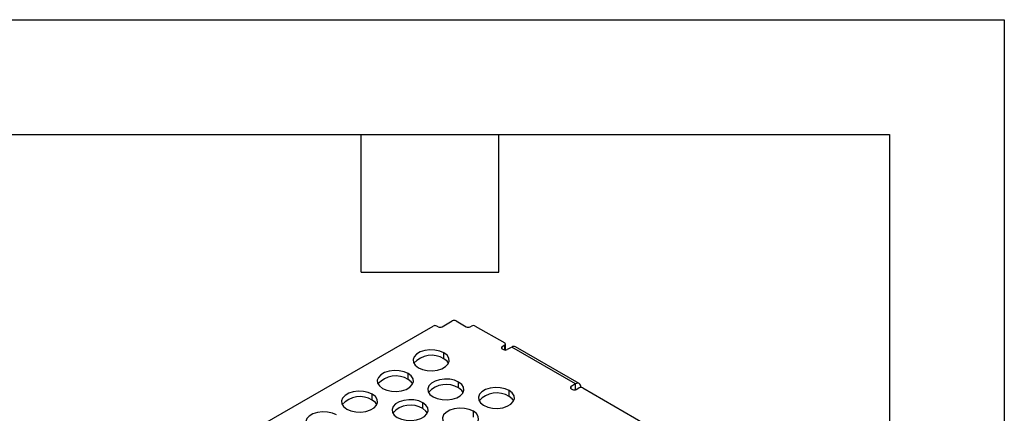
# Model space of a CAD drawing. Header units: millimetres. Extents: x 0 to 489, y 0 to 378.
# Tile 12 of 12: x 394 to 489, y 340 to 378. Entities that reach past the tile are written whole.
import ezdxf

# ---------------------------------------------------------------- set-up
doc = ezdxf.new("R2010")
doc.units = ezdxf.units.MM
doc.header["$LTSCALE"] = 1.75
doc.layers.add('TEXT', color=140, linetype='Continuous', lineweight=25)

msp = doc.modelspace()

# ---------------------------------------------------------------- linework, layer by layer
at = {"color": 7, "linetype": 'Continuous'}
for p, q in [((0.004, 377.83), (488.954, 377.83)), ((488.954, 377.83), (488.954, 0.005))]:
    msp.add_line(p, q, dxfattribs=at)
for p, q in [((356.033, 303.336), (433.682, 348.162)), ((434.177, 348.09), (434.053, 348.162)), ((434.548, 348.09), (435.538, 348.662)), ((435.909, 348.662), (436.899, 348.09)), ((437.27, 348.09), (437.394, 348.162)), ((437.765, 348.162), (440.612, 346.519)), ((440.612, 346.304), (440.364, 346.161)), ((440.364, 345.947), (440.364, 346.161)), ((440.364, 345.947), (440.488, 345.876)), ((440.612, 345.836), (440.612, 346.304)), ((440.688, 345.84), (440.688, 346.411)), ((440.688, 345.831), (440.688, 345.84)), ((441.292, 346.126), (440.859, 345.876)), ((447.479, 342.554), (441.292, 346.126)), ((447.829, 342.589), (441.642, 346.16)), ((434.734, 344.983), (434.734, 345.554)), ((431.269, 342.982), (431.269, 343.554)), ((436.157, 342.161), (436.157, 342.732)), ((447.479, 342.554), (447.046, 342.304)), ((447.046, 342.09), (447.046, 342.304)), ((447.046, 342.09), (447.17, 342.018)), ((447.479, 341.992), (447.479, 342.554)), ((447.541, 342.018), (447.789, 342.161)), ((447.794, 342.164), (447.974, 342.268)), ((447.974, 342.268), (447.974, 342.205)), ((448.16, 342.161), (460.411, 335.089)), ((427.804, 340.982), (427.804, 341.554)), ((441.045, 341.339), (441.045, 341.911)), ((432.692, 340.161), (432.692, 340.732)), ((437.58, 339.339), (437.58, 339.911))]:
    msp.add_line(p, q)
at = {"flags": 128}
for points in [[(434.734, 345.554), (434.335, 345.726), (433.868, 345.827), (433.371, 345.847), (432.885, 345.786), (432.448, 345.649), (432.095, 345.445), (431.857, 345.193), (431.751, 344.912), (431.786, 344.625), (431.96, 344.356), (432.259, 344.125)], [(432.259, 344.125), (432.658, 343.953), (433.124, 343.853), (433.621, 343.832), (434.108, 343.893), (434.545, 344.031), (434.897, 344.234), (435.136, 344.487), (435.242, 344.768), (435.206, 345.055), (435.032, 345.324), (434.734, 345.554)], [(435.175, 344.554), (435.032, 344.752), (434.734, 344.983)], [(431.269, 343.554), (430.87, 343.726), (430.403, 343.827), (429.907, 343.847), (429.42, 343.786), (428.983, 343.648), (428.631, 343.445), (428.392, 343.193), (428.286, 342.912), (428.321, 342.625), (428.496, 342.355), (428.794, 342.125)], [(428.794, 342.125), (429.193, 341.953), (429.659, 341.852), (430.156, 341.832), (430.643, 341.893), (431.08, 342.031), (431.432, 342.234), (431.671, 342.487), (431.777, 342.768), (431.741, 343.054), (431.567, 343.324), (431.269, 343.554)], [(431.71, 342.554), (431.567, 342.752), (431.269, 342.982)], [(436.157, 342.732), (435.758, 342.905), (435.291, 343.005), (434.794, 343.026), (434.308, 342.965), (433.871, 342.827), (433.518, 342.624), (433.28, 342.371), (433.174, 342.09), (433.209, 341.803), (433.383, 341.534), (433.682, 341.304)], [(433.682, 341.304), (434.081, 341.131), (434.547, 341.031), (435.044, 341.01), (435.531, 341.072), (435.968, 341.209), (436.32, 341.413), (436.559, 341.665), (436.665, 341.946), (436.629, 342.233), (436.455, 342.502), (436.157, 342.732)], [(436.598, 341.732), (436.455, 341.931), (436.157, 342.161)], [(441.045, 341.911), (440.646, 342.083), (440.179, 342.184), (439.682, 342.204), (439.196, 342.143), (438.758, 342.005), (438.406, 341.802), (438.168, 341.55), (438.062, 341.269), (438.097, 340.982), (438.271, 340.712), (438.57, 340.482)], [(427.804, 341.554), (427.405, 341.726), (426.939, 341.827), (426.442, 341.847), (425.955, 341.786), (425.518, 341.648), (425.166, 341.445), (424.927, 341.192), (424.821, 340.911), (424.857, 340.625), (425.031, 340.355), (425.329, 340.125)], [(425.329, 340.125), (425.728, 339.953), (426.195, 339.852), (426.691, 339.832), (427.178, 339.893), (427.615, 340.031), (427.968, 340.234), (428.206, 340.486), (428.312, 340.767), (428.277, 341.054), (428.103, 341.324), (427.804, 341.554)], [(438.57, 340.482), (438.969, 340.31), (439.435, 340.209), (439.932, 340.189), (440.419, 340.25), (440.856, 340.388), (441.208, 340.591), (441.447, 340.844), (441.553, 341.125), (441.517, 341.411), (441.343, 341.681), (441.045, 341.911)], [(441.486, 340.911), (441.343, 341.109), (441.045, 341.339)], [(428.245, 340.554), (428.103, 340.752), (427.804, 340.982)], [(432.692, 340.732), (432.293, 340.905), (431.827, 341.005), (431.33, 341.026), (430.843, 340.964), (430.406, 340.827), (430.054, 340.623), (429.815, 340.371), (429.709, 340.09), (429.745, 339.803), (429.919, 339.534), (430.217, 339.304)], [(430.217, 339.304), (430.616, 339.131), (431.083, 339.031), (431.579, 339.01), (432.066, 339.071), (432.503, 339.209), (432.855, 339.412), (433.094, 339.665), (433.2, 339.946), (433.165, 340.233), (432.99, 340.502), (432.692, 340.732)], [(433.133, 339.732), (432.99, 339.93), (432.692, 340.161)], [(437.58, 339.911), (437.181, 340.083), (436.714, 340.184), (436.218, 340.204), (435.731, 340.143), (435.294, 340.005), (434.941, 339.802), (434.703, 339.549), (434.597, 339.268), (434.632, 338.982), (434.806, 338.712), (435.105, 338.482)], [(424.339, 339.554), (423.94, 339.726), (423.474, 339.826), (422.977, 339.847), (422.49, 339.786), (422.053, 339.648), (421.701, 339.445), (421.462, 339.192), (421.356, 338.911), (421.392, 338.624), (421.566, 338.355), (421.864, 338.125)], [(435.105, 338.482), (435.504, 338.31), (435.97, 338.209), (436.467, 338.189), (436.954, 338.25), (437.391, 338.388), (437.743, 338.591), (437.982, 338.843), (438.088, 339.124), (438.052, 339.411), (437.878, 339.681), (437.58, 339.911)]]:
    msp.add_lwpolyline(points, dxfattribs=at)
for centre, radius, start, end in [((435.724, 348.303), 0.403, 62.60967, 117.39033), ((433.868, 347.803), 0.403, 62.60967, 117.39033), ((434.362, 348.448), 0.403, 242.60967, 297.39033), ((437.085, 348.448), 0.403, 242.60967, 297.39033), ((437.58, 347.803), 0.403, 62.60967, 117.39033), ((440.405, 346.054), 0.115, 110.78342, 249.21658), ((440.673, 346.234), 0.403, 242.60967, 297.39033), ((440.571, 346.411), 0.115, 290.78342, 69.21658), ((441.497, 345.839), 0.352, 65.69288, 125.61758), ((433.529, 343.048), 2.279, 58.07322, 138.64898), ((430.064, 341.048), 2.279, 58.07322, 138.64898), ((434.952, 340.227), 2.279, 58.07322, 138.64898), ((447.087, 342.197), 0.115, 110.78342, 249.21658), ((447.673, 342.317), 0.306, 350.78596, 129.20329), ((447.974, 341.803), 0.403, 62.60967, 117.39033), ((426.599, 339.048), 2.279, 58.07322, 138.64898), ((439.839, 339.405), 2.279, 58.07322, 138.64898), ((447.356, 342.376), 0.403, 242.60967, 297.39033), ((431.487, 338.226), 2.279, 58.07322, 138.64898)]:
    msp.add_arc(centre, radius, start, end)
at = {"layer": 'TEXT'}
for p, q in [((11.112, 366.712), (477.837, 366.712)), ((426.72, 353.377), (426.72, 366.712)), ((440.055, 353.377), (440.055, 366.712)), ((477.837, 366.712), (477.837, 11.112)), ((426.72, 353.377), (440.055, 353.377))]:
    msp.add_line(p, q, dxfattribs=at)

doc.saveas('drawing.dxf')
